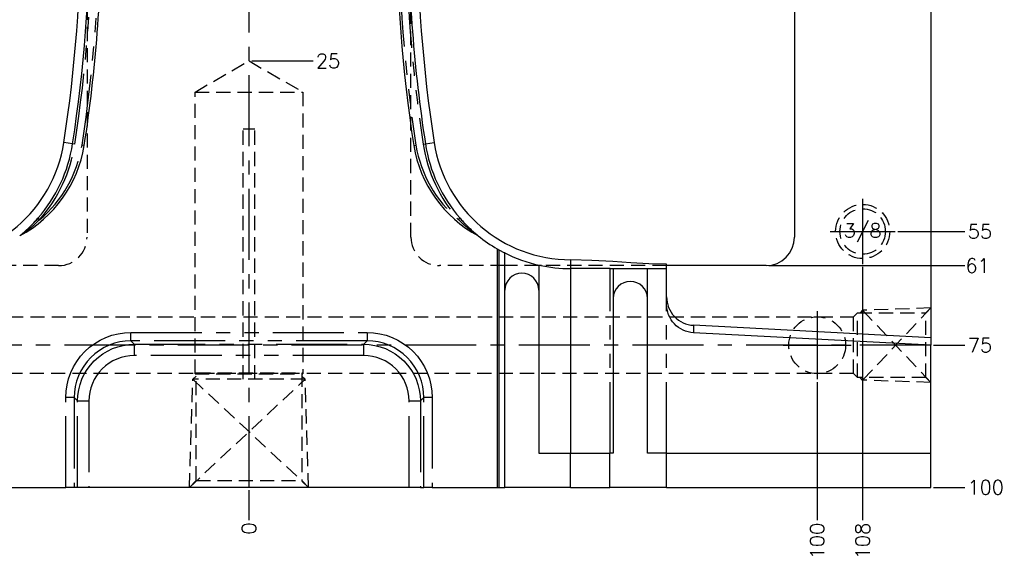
# Model space of a CAD drawing. Extents: x 2651 to 11825, y -3833 to 1075.
# Tile 10 of 256: x 2815 to 2989, y -3283 to -3191. Entities that reach past the tile are written whole.
import ezdxf
from ezdxf.enums import TextEntityAlignment as Align

# ---------------------------------------------------------------- set-up
doc = ezdxf.new("R2010")
doc.units = 0
doc.header["$LTSCALE"] = 10
for name, pattern in [('CENTER', [2, 1.25, -0.25, 0.25, -0.25]), ('HIDDEN', [0.375, 0.25, -0.125]), ('PHANTOM', [2.5, 1.25, -0.25, 0.25, -0.25, 0.25, -0.25])]:
    doc.linetypes.add(name, pattern=pattern)
doc.layers.get('0').update_dxf_attribs({"linetype": 'CONTINUOUS'})
doc.layers.get('Defpoints').update_dxf_attribs({"linetype": 'CONTINUOUS'})
for name, color, linetype in [('CEN', 1, 'CENTER'), ('COOL', 150, 'HIDDEN'), ('DIM', 3, 'CONTINUOUS'), ('HIDDEN', 6, 'HIDDEN'), ('LAYER_100', 7, 'CONTINUOUS'), ('TEXT', 4, 'CONTINUOUS')]:
    doc.layers.add(name, color=color, linetype=linetype)
doc.styles.get("Standard").update_dxf_attribs({"font": 'romans.shx'})
doc.dimstyles.new('1-1', dxfattribs={"dimtxt": 2.5, "dimasz": 2.5, "dimexe": 1, "dimexo": 0.5, "dimtad": 0, "dimrnd": 1.38778e-17, "dimzin": 9, "dimdsep": 46, "dimtxsty": 'Standard', "dimblk": 'CLOSED', "dimcen": 0, "dimclrd": 3, "dimclre": 3, "dimclrt": 3, "dimazin": 2, "dimtfac": 0.75, "dimtofl": 0, "dimtmove": 0, "dimatfit": 3, "dimfxl": 0, "dimtolj": 1, "dimarcsym": 0})

# ---------------------------------------------------------------- blocks, each defined once
blk = doc.blocks.new('*U448', base_point=(959.03, -3725.4))
for radius in [4.76, 4]:
    blk.add_circle((959.03, -3725.4), radius)
at = {"layer": 'CEN'}
for p, q in [((959.03, -3719.68), (959.03, -3731.12)), ((953.31, -3725.4), (964.75, -3725.4))]:
    blk.add_line(p, q, dxfattribs=at)
blk = doc.blocks.new('A$C11AD360A')
at = {"layer": 'COOL', "color": 1, "linetype": 'CENTER'}
for p, q in [((0, -100), (0, -25)), ((100, -69), (100, -81)), ((120, -75), (-108.87, -75)), ((94, -75), (106, -75))]:
    blk.add_line(p, q, dxfattribs=at)
at = {"layer": 'COOL'}
for p, q in [((-9.5, -30.48), (9.5, -30.48)), ((-1, -81), (-1, -37)), ((1, -37), (-1, -37)), ((1, -81), (1, -37))]:
    blk.add_line(p, q, dxfattribs=at)
for points in [[(-9.5, -80.04), (-9.5, -30.48), (0, -25), (9.5, -30.48), (9.5, -80.04)], [(107.11, -80.7), (106.41, -80), (106.41, -70), (107.11, -69.3)], [(119.15, -80.7), (107.11, -80.7), (107.11, -69.3), (119.15, -69.3)], [(120, -68.45), (108, -68.85), (107.55, -69.3)], [(120, -81.55), (108, -68.85), (108, -81.15), (120, -68.45)], [(120, -81.55), (119.15, -80.7), (119.15, -69.3), (120, -68.45)], [(106.41, -80), (-105.98, -80), (-108.87, -75), (-105.98, -70), (106.41, -70)], [(-10.5, -100), (-9.88, -81), (-9.3, -80.42)], [(-10.5, -100), (9.88, -81), (-9.88, -81), (10.5, -100)], [(-9.3, -79.84), (-9.5, -80.04), (9.5, -80.04), (9.3, -79.84)], [(-9.3, -98.8), (-9.3, -79.84), (9.3, -79.84), (9.3, -98.8)], [(10.5, -100), (9.88, -81), (9.3, -80.42)], [(120, -81.55), (108, -81.15), (107.55, -80.7)], [(-10.5, -100), (-9.3, -98.8), (9.3, -98.8), (10.5, -100)]]:
    blk.add_lwpolyline(points, dxfattribs=at)
blk.add_circle((100, -75), 5, dxfattribs=at)
blk = doc.blocks.new('*D557')
at = {"layer": 'Defpoints', "color": 0}
for p in [(2855.68, -3173.36), (2969.4, -3228.36), (2981.68, -3228.36)]:
    blk.add_point(p, dxfattribs=at)
at = {"layer": 'DIM', "color": 3, "lineweight": -2}
blk.add_line((2969.9, -3228.36), (2981.68, -3228.36), dxfattribs=at)
at = {"layer": 'DIM', "color": 3, "insert": (2984.33, -3228.36), "char_height": 2.5, "attachment_point": 5}
blk.add_mtext('\\A1;55', dxfattribs=at)
blk = doc.blocks.new('_Closed')
at = {"color": 0, "linetype": 'ByBlock', "lineweight": -2}
for p, q in [((-1, 0.167), (0, 0)), ((-1, 0.167), (-1, -0.167)), ((0, 0), (-1, -0.167)), ((0, 0), (-1, 0))]:
    blk.add_line(p, q, dxfattribs=at)
blk = doc.blocks.new('*D558')
at = {"layer": 'Defpoints', "color": 0}
for p in [(2855.68, -3173.36), (2975.68, -3248.36), (2981.68, -3248.36)]:
    blk.add_point(p, dxfattribs=at)
at = {"layer": 'DIM', "color": 3, "lineweight": -2}
blk.add_line((2976.18, -3248.36), (2981.68, -3248.36), dxfattribs=at)
at = {"layer": 'DIM', "color": 3, "insert": (2984.33, -3248.36), "char_height": 2.5, "attachment_point": 5}
blk.add_mtext('\\A1;75', dxfattribs=at)
blk = doc.blocks.new('*D559')
at = {"layer": 'Defpoints', "color": 0}
for p in [(2855.68, -3173.36), (2975.68, -3273.36), (2981.68, -3273.36)]:
    blk.add_point(p, dxfattribs=at)
at = {"layer": 'DIM', "color": 3, "lineweight": -2}
blk.add_line((2976.18, -3273.36), (2981.68, -3273.36), dxfattribs=at)
at = {"layer": 'DIM', "color": 3, "insert": (2985.34, -3273.36), "char_height": 2.5, "attachment_point": 5}
blk.add_mtext('\\A1;100', dxfattribs=at)
blk = doc.blocks.new('*D560')
at = {"layer": 'Defpoints', "color": 0}
for p in [(2855.68, -3173.36), (2955.68, -3254.36), (2955.68, -3279.13)]:
    blk.add_point(p, dxfattribs=at)
at = {"layer": 'DIM', "color": 3, "lineweight": -2}
blk.add_line((2955.68, -3254.86), (2955.68, -3279.13), dxfattribs=at)
at = {"layer": 'DIM', "color": 3, "insert": (2955.68, -3282.8), "char_height": 2.5, "attachment_point": 5, "rotation": 90}
blk.add_mtext('\\A1;100', dxfattribs=at)
blk = doc.blocks.new('*D561')
at = {"layer": 'Defpoints', "color": 0}
for p in [(2855.68, -3173.36), (2963.68, -3234.08), (2963.68, -3279.13)]:
    blk.add_point(p, dxfattribs=at)
at = {"layer": 'DIM', "color": 3, "lineweight": -2}
blk.add_line((2963.68, -3234.58), (2963.68, -3279.13), dxfattribs=at)
at = {"layer": 'DIM', "color": 3, "insert": (2963.68, -3282.8), "char_height": 2.5, "attachment_point": 5, "rotation": 90}
blk.add_mtext('\\A1;108', dxfattribs=at)
blk = doc.blocks.new('*D562')
at = {"layer": 'Defpoints', "color": 0}
for p in [(2855.68, -3173.36), (2855.68, -3273.36), (2855.68, -3279.13)]:
    blk.add_point(p, dxfattribs=at)
at = {"layer": 'DIM', "color": 3, "lineweight": -2}
blk.add_line((2855.68, -3273.86), (2855.68, -3279.13), dxfattribs=at)
at = {"layer": 'DIM', "color": 3, "insert": (2855.68, -3280.59), "char_height": 2.5, "attachment_point": 5, "rotation": 90}
blk.add_mtext('\\A1;0', dxfattribs=at)
blk = doc.blocks.new('*D563')
at = {"layer": 'Defpoints', "color": 0}
for p in [(2855.68, -3173.36), (2755.68, -3254.36), (2755.68, -3279.13)]:
    blk.add_point(p, dxfattribs=at)
at = {"layer": 'DIM', "color": 3, "lineweight": -2}
blk.add_line((2755.68, -3254.86), (2755.68, -3279.13), dxfattribs=at)
at = {"layer": 'DIM', "color": 3, "insert": (2755.68, -3282.8), "char_height": 2.5, "attachment_point": 5, "rotation": 90}
blk.add_mtext('\\A1;100', dxfattribs=at)
blk = doc.blocks.new('*D564')
at = {"layer": 'Defpoints', "color": 0}
for p in [(2855.68, -3173.36), (2747.68, -3234.08), (2747.68, -3279.13)]:
    blk.add_point(p, dxfattribs=at)
at = {"layer": 'DIM', "color": 3, "lineweight": -2}
blk.add_line((2747.68, -3234.58), (2747.68, -3279.13), dxfattribs=at)
at = {"layer": 'DIM', "color": 3, "insert": (2747.68, -3282.8), "char_height": 2.5, "attachment_point": 5, "rotation": 90}
blk.add_mtext('\\A1;108', dxfattribs=at)
blk = doc.blocks.new('*D566')
at = {"layer": 'Defpoints', "color": 0}
for p in [(2855.68, -3173.36), (2729.68, -3228.36), (2741.97, -3228.36)]:
    blk.add_point(p, dxfattribs=at)
at = {"layer": 'DIM', "color": 3, "lineweight": -2}
blk.add_line((2741.47, -3228.36), (2729.68, -3228.36), dxfattribs=at)
at = {"layer": 'DIM', "color": 3, "insert": (2727.04, -3228.36), "char_height": 2.5, "attachment_point": 5}
blk.add_mtext('\\A1;55', dxfattribs=at)
blk = doc.blocks.new('*D568')
at = {"layer": 'Defpoints', "color": 0}
for p in [(2855.68, -3173.36), (2855.68, -3198.36), (2866.96, -3198.36)]:
    blk.add_point(p, dxfattribs=at)
at = {"layer": 'DIM', "color": 3, "lineweight": -2}
blk.add_line((2856.18, -3198.36), (2866.96, -3198.36), dxfattribs=at)
at = {"layer": 'DIM', "color": 3, "insert": (2869.6, -3198.36), "char_height": 2.5, "attachment_point": 5}
blk.add_mtext('\\A1;25', dxfattribs=at)
blk = doc.blocks.new('*D3381')
at = {"layer": 'Defpoints', "color": 0}
for p in [(2855.68, -3173.36), (2729.68, -3234.36), (2764.68, -3234.36)]:
    blk.add_point(p, dxfattribs=at)
at = {"layer": 'DIM', "color": 3, "lineweight": -2}
blk.add_line((2764.18, -3234.36), (2729.68, -3234.36), dxfattribs=at)
at = {"layer": 'DIM', "color": 3, "insert": (2727.45, -3234.36), "char_height": 2.5, "attachment_point": 5}
blk.add_mtext('\\A1;61', dxfattribs=at)
blk = doc.blocks.new('*D3385')
at = {"layer": 'Defpoints', "color": 0}
for p in [(2855.68, -3173.36), (2946.68, -3234.36), (2981.68, -3234.36)]:
    blk.add_point(p, dxfattribs=at)
at = {"layer": 'DIM', "color": 3, "lineweight": -2}
blk.add_line((2947.18, -3234.36), (2981.68, -3234.36), dxfattribs=at)
at = {"layer": 'DIM', "color": 3, "insert": (2983.92, -3234.36), "char_height": 2.5, "attachment_point": 5}
blk.add_mtext('\\A1;61', dxfattribs=at)

msp = doc.modelspace()

# ---------------------------------------------------------------- linework, layer by layer
at = {"layer": 'CEN'}
msp.add_line((2855.684, -3273.358), (2855.684, -3073.358), dxfattribs=at)
at = {"layer": 'LAYER_100', "color": 0, "linetype": 'Continuous'}
for p, q in [((2975.684, -3099.67), (2975.684, -3247.046)), ((2951.684, -3117.358), (2951.684, -3229.358)), ((2826.684, -3213.256), (2826.3, -3213.195)), ((2884.684, -3213.256), (2885.068, -3213.197)), ((2816.552, -3228.069), (2816.09, -3228.481)), ((2815.386, -3229.084), (2815.555, -3228.971)), ((2895.982, -3229.084), (2895.813, -3228.971)), ((2899.382, -3231.418), (2899.382, -3273.358)), ((2899.382, -3231.418), (2899.65, -3231.571)), ((2899.65, -3231.571), (2899.65, -3273.358)), ((2899.65, -3231.571), (2900.644, -3232.101)), ((2900.697, -3232.128), (2900.644, -3232.101)), ((2900.697, -3273.358), (2900.697, -3232.128)), ((2906.697, -3234.268), (2906.697, -3267.358)), ((2912.336, -3267.358), (2912.336, -3234.889)), ((2919.22, -3234.889), (2912.336, -3234.889)), ((2919.25, -3234.889), (2919.22, -3234.889)), ((2919.265, -3234.889), (2919.25, -3234.889)), ((2919.265, -3234.889), (2919.8, -3234.889)), ((2919.8, -3234.889), (2925.8, -3234.889)), ((2919.8, -3234.889), (2919.8, -3240.126)), ((2925.8, -3240.126), (2925.8, -3234.889)), ((2925.8, -3234.889), (2929.176, -3234.889)), ((2929.176, -3234.889), (2929.176, -3234.112)), ((2946.684, -3234.358), (2929.176, -3234.358)), ((2929.176, -3241.169), (2929.176, -3234.889)), ((2919.8, -3240.126), (2919.8, -3267.358)), ((2925.8, -3267.358), (2925.8, -3240.126)), ((2975.684, -3247.046), (2933.915, -3244.857)), ((2975.684, -3248.358), (2933.915, -3246.169)), ((2975.684, -3247.046), (2975.684, -3248.358)), ((2975.684, -3267.358), (2975.684, -3248.358)), ((2906.697, -3267.358), (2912.336, -3267.358)), ((2912.278, -3273.358), (2912.278, -3267.358)), ((2912.336, -3267.358), (2919.25, -3267.358)), ((2919.8, -3267.358), (2919.25, -3267.358)), ((2929.176, -3267.358), (2925.8, -3267.358)), ((2929.176, -3267.358), (2975.684, -3267.358)), ((2975.684, -3273.358), (2975.684, -3267.358)), ((2811.986, -3273.358), (2823.435, -3273.358)), ((2824.929, -3273.358), (2823.435, -3273.358)), ((2825.524, -3273.358), (2824.929, -3273.358)), ((2827.517, -3273.358), (2825.524, -3273.358)), ((2883.851, -3273.358), (2827.517, -3273.358)), ((2885.844, -3273.358), (2883.851, -3273.358)), ((2885.844, -3273.358), (2886.439, -3273.358)), ((2887.933, -3273.358), (2886.439, -3273.358)), ((2887.933, -3273.358), (2899.382, -3273.358)), ((2899.382, -3273.358), (2899.65, -3273.358)), ((2899.65, -3273.358), (2900.697, -3273.358)), ((2912.278, -3273.358), (2900.697, -3273.358)), ((2912.278, -3273.358), (2919.161, -3273.358)), ((2929.176, -3273.358), (2919.161, -3273.358)), ((2929.176, -3273.358), (2975.684, -3273.358))]:
    msp.add_line(p, q, dxfattribs=at)
at = {"layer": 'LAYER_100', "color": 6, "linetype": 'HIDDEN'}
for p, q in [((2827.184, -3117.358), (2827.184, -3229.358)), ((2884.184, -3229.358), (2884.184, -3117.358)), ((2822.184, -3234.358), (2810.671, -3234.358)), ((2900.697, -3234.358), (2889.184, -3234.358)), ((2906.697, -3234.358), (2900.697, -3234.358)), ((2907.151, -3234.358), (2906.697, -3234.358)), ((2929.176, -3234.358), (2907.151, -3234.358))]:
    msp.add_line(p, q, dxfattribs=at)
at = {"layer": 'LAYER_100', "color": 253, "linetype": 'PHANTOM'}
for p, q in [((2824.636, -3212.94), (2823.099, -3212.702)), ((2886.732, -3212.94), (2888.269, -3212.702)), ((2825.02, -3212.999), (2824.636, -3212.94)), ((2886.348, -3212.999), (2886.732, -3212.94)), ((2818.55, -3226.029), (2818.545, -3226.024)), ((2818.838, -3226.28), (2818.55, -3226.029)), ((2892.53, -3226.28), (2892.818, -3226.029)), ((2892.818, -3226.029), (2892.823, -3226.024)), ((2912.336, -3234.889), (2912.336, -3233.335)), ((2919.25, -3267.358), (2919.25, -3234.889)), ((2929.176, -3267.358), (2929.176, -3241.169)), ((2933.915, -3244.857), (2933.915, -3246.169)), ((2834.891, -3247.603), (2834.891, -3246.109)), ((2834.891, -3246.109), (2876.477, -3246.109)), ((2876.477, -3246.109), (2876.477, -3247.603)), ((2834.891, -3247.603), (2835.486, -3248.198)), ((2876.477, -3247.603), (2834.891, -3247.603)), ((2835.486, -3248.198), (2835.486, -3250.191)), ((2835.486, -3248.198), (2875.882, -3248.198)), ((2875.882, -3248.198), (2876.477, -3247.603)), ((2875.882, -3250.191), (2875.882, -3248.198)), ((2875.882, -3250.191), (2835.486, -3250.191)), ((2824.929, -3257.565), (2823.435, -3257.565)), ((2823.435, -3273.358), (2823.435, -3257.565)), ((2825.524, -3258.16), (2824.929, -3257.565)), ((2824.929, -3257.565), (2824.929, -3273.358)), ((2886.439, -3257.565), (2885.844, -3258.16)), ((2886.439, -3273.358), (2886.439, -3257.565)), ((2887.933, -3257.565), (2886.439, -3257.565)), ((2887.933, -3257.565), (2887.933, -3273.358)), ((2825.524, -3258.16), (2827.517, -3258.16)), ((2825.524, -3273.358), (2825.524, -3258.16)), ((2827.517, -3258.16), (2827.517, -3273.358)), ((2883.851, -3258.16), (2885.844, -3258.16)), ((2883.851, -3273.358), (2883.851, -3258.16)), ((2885.844, -3258.16), (2885.844, -3273.358)), ((2919.161, -3273.358), (2919.161, -3267.358)), ((2929.176, -3273.358), (2929.176, -3267.358))]:
    msp.add_line(p, q, dxfattribs=at)
for points in [[(2815.555, -3228.971, 0), (2815.592, -3228.946, 0), (2815.834, -3228.778, 0), (2816.165, -3228.541, 0), (2816.476, -3228.31, 0), (2816.684, -3228.152, 0), (2816.911, -3227.976, 0), (2817.155, -3227.781, 0), (2817.304, -3227.659, 0), (2817.465, -3227.525, 0), (2817.637, -3227.379, 0), (2817.82, -3227.221, 0), (2818.014, -3227.051, 0), (2818.311, -3226.78, 0), (2818.546, -3226.56, 0), (2818.721, -3226.393, 0), (2818.838, -3226.28, 0)], [(2895.813, -3228.971, 0), (2895.776, -3228.946, 0), (2895.534, -3228.778, 0), (2895.203, -3228.541, 0), (2894.892, -3228.31, 0), (2894.684, -3228.152, 0), (2894.458, -3227.976, 0), (2894.213, -3227.781, 0), (2894.064, -3227.659, 0), (2893.903, -3227.525, 0), (2893.731, -3227.379, 0), (2893.548, -3227.221, 0), (2893.354, -3227.051, 0), (2893.057, -3226.78, 0), (2892.822, -3226.56, 0), (2892.647, -3226.393, 0), (2892.53, -3226.28, 0)], [(2823.435, -3257.565, 0), (2823.489, -3256.444, 0), (2823.653, -3255.333, 0), (2823.924, -3254.242, 0), (2824.302, -3253.182, 0), (2824.781, -3252.164, 0), (2825.359, -3251.198, 0), (2826.029, -3250.293, 0), (2826.785, -3249.459, 0), (2827.62, -3248.703, 0), (2828.524, -3248.033, 0), (2829.491, -3247.455, 0), (2830.509, -3246.976, 0), (2831.568, -3246.598, 0), (2832.659, -3246.327, 0), (2833.77, -3246.163, 0), (2834.891, -3246.109, 0)], [(2876.477, -3246.109, 0), (2877.598, -3246.163, 0), (2878.71, -3246.327, 0), (2879.8, -3246.598, 0), (2880.86, -3246.976, 0), (2881.878, -3247.455, 0), (2882.844, -3248.033, 0), (2883.749, -3248.703, 0), (2884.583, -3249.459, 0), (2885.339, -3250.293, 0), (2886.009, -3251.198, 0), (2886.587, -3252.164, 0), (2887.067, -3253.182, 0), (2887.444, -3254.242, 0), (2887.715, -3255.333, 0), (2887.879, -3256.444, 0), (2887.933, -3257.565, 0)], [(2834.891, -3247.603, 0), (2833.916, -3247.649, 0), (2832.95, -3247.79, 0), (2832.001, -3248.025, 0), (2831.079, -3248.352, 0), (2830.193, -3248.769, 0), (2829.352, -3249.271, 0), (2828.564, -3249.854, 0), (2827.838, -3250.511, 0), (2827.18, -3251.238, 0), (2826.597, -3252.026, 0), (2826.095, -3252.867, 0), (2825.678, -3253.753, 0), (2825.351, -3254.675, 0), (2825.116, -3255.624, 0), (2824.975, -3256.59, 0), (2824.929, -3257.565, 0)], [(2825.524, -3258.16, 0), (2825.573, -3257.185, 0), (2825.717, -3256.219, 0), (2825.955, -3255.272, 0), (2826.284, -3254.351, 0), (2826.702, -3253.467, 0), (2827.204, -3252.628, 0), (2827.787, -3251.843, 0), (2828.444, -3251.118, 0), (2829.169, -3250.461, 0), (2829.955, -3249.878, 0), (2830.794, -3249.376, 0), (2831.678, -3248.958, 0), (2832.598, -3248.629, 0), (2833.546, -3248.391, 0), (2834.511, -3248.247, 0), (2835.486, -3248.198, 0)], [(2875.882, -3248.198, 0), (2876.857, -3248.247, 0), (2877.823, -3248.391, 0), (2878.77, -3248.629, 0), (2879.691, -3248.958, 0), (2880.575, -3249.376, 0), (2881.414, -3249.878, 0), (2882.199, -3250.461, 0), (2882.924, -3251.118, 0), (2883.581, -3251.843, 0), (2884.164, -3252.628, 0), (2884.666, -3253.467, 0), (2885.084, -3254.351, 0), (2885.413, -3255.272, 0), (2885.651, -3256.219, 0), (2885.795, -3257.185, 0), (2885.844, -3258.16, 0)], [(2886.439, -3257.565, 0), (2886.393, -3256.59, 0), (2886.252, -3255.624, 0), (2886.017, -3254.675, 0), (2885.69, -3253.753, 0), (2885.273, -3252.867, 0), (2884.771, -3252.026, 0), (2884.189, -3251.238, 0), (2883.531, -3250.511, 0), (2882.804, -3249.854, 0), (2882.016, -3249.271, 0), (2881.175, -3248.769, 0), (2880.289, -3248.352, 0), (2879.367, -3248.025, 0), (2878.418, -3247.79, 0), (2877.452, -3247.649, 0), (2876.477, -3247.603, 0)], [(2835.486, -3250.191, 0), (2834.706, -3250.229, 0), (2833.933, -3250.342, 0), (2833.175, -3250.531, 0), (2832.438, -3250.794, 0), (2831.73, -3251.127, 0), (2831.057, -3251.529, 0), (2830.428, -3251.995, 0), (2829.847, -3252.521, 0), (2829.321, -3253.102, 0), (2828.855, -3253.731, 0), (2828.453, -3254.403, 0), (2828.12, -3255.112, 0), (2827.857, -3255.849, 0), (2827.669, -3256.607, 0), (2827.555, -3257.38, 0), (2827.517, -3258.16, 0)], [(2883.851, -3258.16, 0), (2883.813, -3257.38, 0), (2883.7, -3256.607, 0), (2883.511, -3255.849, 0), (2883.248, -3255.112, 0), (2882.915, -3254.403, 0), (2882.513, -3253.731, 0), (2882.047, -3253.102, 0), (2881.521, -3252.521, 0), (2880.94, -3251.995, 0), (2880.311, -3251.529, 0), (2879.639, -3251.127, 0), (2878.931, -3250.794, 0), (2878.193, -3250.531, 0), (2877.435, -3250.342, 0), (2876.662, -3250.229, 0), (2875.882, -3250.191, 0)]]:
    msp.add_polyline3d(points, dxfattribs=at)
at = {"layer": 'LAYER_100', "color": 0, "linetype": 'Continuous'}
for points in [[(2895.278, -3228.481, 0), (2895.159, -3228.38, 0), (2895.031, -3228.274, 0), (2894.898, -3228.161, 0), (2894.762, -3228.036, 0), (2894.611, -3227.892, 0), (2894.431, -3227.72, 0), (2894.111, -3227.406, 0), (2893.732, -3227.022, 0), (2893.299, -3226.564, 0), (2892.818, -3226.029, 0)], [(2929.176, -3234.112, 0), (2926.033, -3234.041, 0), (2922.889, -3233.868, 0), (2919.746, -3233.654, 0), (2916.041, -3233.431, 0), (2912.336, -3233.335, 0)], [(2929.176, -3239.857, 0), (2929.199, -3240.331, 0), (2929.266, -3240.8, 0), (2929.377, -3241.262, 0), (2929.532, -3241.71, 0), (2929.728, -3242.142, 0), (2929.964, -3242.554, 0), (2930.238, -3242.941, 0), (2930.548, -3243.301, 0), (2930.89, -3243.63, 0), (2931.262, -3243.925, 0), (2931.66, -3244.184, 0), (2932.081, -3244.403, 0), (2932.521, -3244.582, 0), (2932.977, -3244.717, 0), (2933.443, -3244.81, 0), (2933.915, -3244.857, 0)], [(2933.915, -3246.169, 0), (2933.443, -3246.122, 0), (2932.977, -3246.029, 0), (2932.521, -3245.894, 0), (2932.081, -3245.715, 0), (2931.66, -3245.496, 0), (2931.262, -3245.237, 0), (2930.89, -3244.942, 0), (2930.548, -3244.613, 0), (2930.238, -3244.253, 0), (2929.964, -3243.866, 0), (2929.728, -3243.454, 0), (2929.532, -3243.022, 0), (2929.377, -3242.574, 0), (2929.266, -3242.112, 0), (2929.199, -3241.643, 0), (2929.176, -3241.169, 0)]]:
    msp.add_polyline3d(points, dxfattribs=at)
at = {"layer": 'LAYER_100', "color": 6, "linetype": 'HIDDEN'}
for radius in [4.765, 4]:
    msp.add_circle((2963.684, -3228.358), radius, dxfattribs=at)
at = {"layer": 'LAYER_100', "color": 0, "linetype": 'Continuous'}
for centre, radius, start, end in [((2568.597, -3173.358), 257.526, 351.21206, 8.78794), ((2568.597, -3173.358), 259.08, 351.21206, 8.78794), ((3142.771, -3173.358), 261.153, 171.21206, 188.78794), ((3142.771, -3173.358), 257.526, 171.21206, 188.78794), ((2568.597, -3173.358), 261.153, 351.21206, 0), ((3142.771, -3173.358), 259.08, 180, 188.78794), ((2799.032, -3208.981), 24.354, 270, 351.21206), ((2912.336, -3208.981), 24.354, 188.78794, 270), ((2804.953, -3209.691), 22.022, 298.27889, 350.68229), ((2799.032, -3208.981), 25.908, 318.86603, 351.21206), ((2906.415, -3209.691), 22.022, 189.31771, 241.72111), ((2912.336, -3208.981), 25.908, 188.78794, 221.13397), ((2799.032, -3208.981), 25.908, 312.52511, 318.86603), ((2799.378, -3209.254), 25.475, 312.39012, 318.81677), ((2799.032, -3208.981), 25.908, 311.17937, 312.52511), ((2799.032, -3208.981), 25.908, 308.96965, 311.17937), ((2815.57, -3229.427), 0.389, 118.27889, 128.96965), ((2912.336, -3208.982), 25.907, 228.82026, 231.03035), ((2895.798, -3229.427), 0.389, 51.03035, 61.72111), ((2912.336, -3208.981), 25.908, 231.03035, 240), ((2946.684, -3229.358), 5, 270, 0), ((2912.336, -3208.981), 25.908, 243.30389, 257.4278), ((2912.336, -3208.981), 25.908, 257.4278, 270), ((2903.697, -3238.69), 3, 0, 180), ((2922.8, -3240.126), 3, 0.0001, 179.9999)]:
    msp.add_arc(centre, radius, start, end, dxfattribs=at)
at = {"layer": 'LAYER_100', "color": 253, "linetype": 'PHANTOM'}
for centre, radius, start, end in [((2568.597, -3173.358), 259.469, 351.21206, 8.78794), ((2568.597, -3173.358), 260.764, 351.21246, 8.78754), ((3142.771, -3173.358), 260.764, 171.21246, 188.78754), ((3142.771, -3173.358), 259.469, 171.21206, 188.78794), ((2799.032, -3208.981), 26.297, 318.86603, 351.21206), ((2804.953, -3209.691), 21.633, 309.929, 350.67755), ((2906.415, -3209.691), 21.633, 189.32723, 230.071), ((2912.336, -3208.981), 26.297, 188.78794, 221.13397)]:
    msp.add_arc(centre, radius, start, end, dxfattribs=at)
at = {"layer": 'LAYER_100', "color": 6, "linetype": 'HIDDEN'}
for centre, radius, start, end in [((2912.336, -3208.981), 25.908, 221.13397, 228.82032), ((2822.184, -3229.358), 5, 270, 0), ((2889.184, -3229.358), 5, 180, 270)]:
    msp.add_arc(centre, radius, start, end, dxfattribs=at)

# ---------------------------------------------------------------- block references
at = {"layer": 'DIM'}
msp.add_blockref('A$C11AD360A', (2855.684, -3173.358), dxfattribs=at)
at = {"layer": 'HIDDEN'}
msp.add_blockref('*U448', (2963.684, -3228.358), dxfattribs=at)

# ---------------------------------------------------------------- texts
at = {"layer": 'TEXT'}
msp.add_text('3/8', height=2.5, dxfattribs=at).set_placement((2963.684, -3228.358), align=Align.MIDDLE)

# ---------------------------------------------------------------- dimensions: what is measured, and where the dimension line sits
at = {"layer": 'DIM'}
for feature_location, offset, dtype, origin, picture, middle in [((2741.966, -3228.358), (-12.282, 0), 0, (2855.684, -3173.358), '*D566', (2727.035, -3228.358)), ((2764.684, -3234.358), (-35, 0), 0, (2855.684, -3173.358), '*D3381', (2727.452, -3234.358)), ((2747.684, -3234.076), (0, -45.059), 1, (2855.684, -3173.358), '*D564', (2747.684, -3282.796)), ((2755.684, -3254.358), (0, -24.777), 1, (2855.684, -3173.358), '*D563', (2755.684, -3282.796)), ((2855.684085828, -3273.357951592), (0, -5.776883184), 1, (2855.684085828, -3173.357951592), '*D562', (2855.684085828, -3280.593168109)), ((2969.402, -3228.358), (12.282, 0), 0, (2855.684, -3173.358), '*D557', (2984.333, -3228.358)), ((2975.684, -3248.358), (6, 0), 0, (2855.684, -3173.358), '*D558', (2984.333, -3248.358)), ((2975.684, -3273.358), (6, 0), 0, (2855.684, -3173.358), '*D559', (2985.345, -3273.358)), ((2955.684, -3254.358), (0, -24.777), 1, (2855.684, -3173.358), '*D560', (2955.684, -3282.796)), ((2963.684, -3234.076), (0, -45.059), 1, (2855.684, -3173.358), '*D561', (2963.684, -3282.796)), ((2855.684, -3198.358), (11.271, 0), 0, (2855.684, -3173.358), '*D568', (2869.604, -3198.358)), ((2946.684, -3234.358), (35, 0), 0, (2855.684, -3173.358), '*D3385', (2983.916, -3234.358))]:
    dim = msp.add_ordinate_dim(feature_location=feature_location, offset=offset, dtype=dtype, origin=origin, dimstyle='1-1', dxfattribs=at)
    dim.commit()
    dim.dimension.update_dxf_attribs({"geometry": picture, "text_midpoint": middle})

doc.saveas('drawing.dxf')
